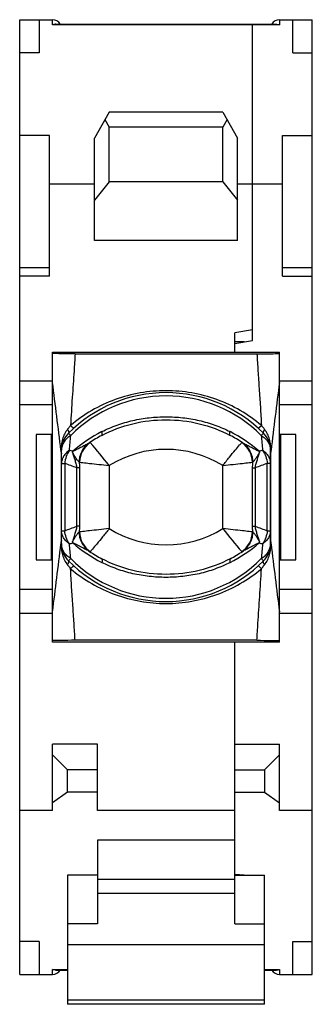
# Model space of a CAD drawing. Header units: millimetres. Extents: x 95.8 to 105.6, y 196.7 to 229.7.
import ezdxf

# ---------------------------------------------------------------- set-up
doc = ezdxf.new("R2010")
doc.units = ezdxf.units.MM
doc.header["$LTSCALE"] = 30.734
doc.layers.get('0').update_dxf_attribs({"linetype": 'CONTINUOUS'})

msp = doc.modelspace()

# ---------------------------------------------------------------- linework, layer by layer
at = {"color": 7, "linetype": 'Continuous'}
for p, q in [((95.769, 197.739), (95.769, 229.739)), ((95.769, 229.739), (96.869, 229.739)), ((96.419, 229.739), (96.419, 228.632)), ((96.869, 229.569), (96.869, 229.739)), ((104.469, 229.739), (104.469, 229.569)), ((104.469, 229.739), (105.569, 229.739)), ((104.919, 228.632), (104.919, 229.739)), ((105.569, 197.739), (105.569, 229.739)), ((104.469, 229.569), (96.869, 229.569)), ((96.981, 229.59), (104.356, 229.59)), ((103.569, 218.989), (103.569, 229.59)), ((96.419, 228.632), (95.769, 228.632)), ((104.919, 228.632), (105.569, 228.632)), ((98.769, 226.639), (98.269, 225.773)), ((98.624, 226.389), (98.769, 226.139)), ((102.569, 226.639), (98.769, 226.639)), ((102.569, 226.639), (103.069, 225.773)), ((102.713, 226.389), (102.569, 226.139)), ((98.769, 224.3), (98.769, 226.139)), ((102.569, 226.139), (98.769, 226.139)), ((102.569, 224.3), (102.569, 226.139)), ((96.769, 225.855), (95.769, 225.855)), ((96.769, 221.139), (96.769, 225.855)), ((98.269, 222.339), (98.269, 225.773)), ((103.069, 222.339), (103.069, 225.773)), ((104.569, 221.139), (104.569, 225.855)), ((104.569, 225.855), (105.569, 225.855)), ((96.769, 224.239), (98.269, 224.239)), ((98.769, 224.3), (98.269, 223.693)), ((102.569, 224.3), (98.769, 224.3)), ((102.569, 224.3), (103.069, 223.693)), ((103.069, 224.239), (104.569, 224.239)), ((103.069, 222.339), (98.269, 222.339)), ((95.769, 221.439), (96.769, 221.439)), ((104.569, 221.439), (105.569, 221.439)), ((96.769, 221.139), (95.769, 221.139)), ((104.569, 221.139), (105.569, 221.139)), ((103.569, 219.345), (102.969, 219.239)), ((102.969, 218.6), (102.969, 219.239)), ((102.969, 218.883), (103.569, 218.989)), ((103.285, 218.939), (102.969, 218.939)), ((96.869, 208.878), (96.869, 218.6)), ((96.869, 218.6), (104.469, 218.6)), ((97.623, 218.539), (103.714, 218.539)), ((104.469, 208.878), (104.469, 218.6)), ((95.769, 217.639), (96.869, 217.639)), ((104.469, 217.639), (105.569, 217.639)), ((95.769, 216.839), (96.869, 216.839)), ((104.469, 216.839), (105.569, 216.839)), ((96.319, 215.839), (96.319, 211.639)), ((96.869, 215.839), (96.319, 215.839)), ((96.819, 215.839), (96.819, 211.639)), ((97.476, 215.801), (97.4, 215.876)), ((103.937, 215.876), (103.861, 215.801)), ((105.019, 215.839), (104.469, 215.839)), ((104.519, 211.639), (104.519, 215.839)), ((105.019, 211.639), (105.019, 215.839)), ((96.869, 215.639), (96.819, 215.639)), ((104.519, 215.639), (104.469, 215.639)), ((97.15, 215.311), (97.165, 215.192)), ((97.165, 212.286), (97.165, 215.192)), ((97.169, 215.192), (97.165, 215.192)), ((97.169, 212.165), (97.169, 215.313)), ((104.169, 212.165), (104.169, 215.313)), ((104.173, 215.192), (104.169, 215.192)), ((104.173, 215.192), (104.187, 215.312)), ((104.173, 215.192), (104.173, 212.286)), ((97.169, 214.866), (97.276, 214.866)), ((97.276, 214.866), (97.276, 212.612)), ((104.062, 212.612), (104.062, 214.866)), ((104.169, 214.866), (104.062, 214.866)), ((97.678, 212.762), (97.678, 214.717)), ((97.778, 214.717), (97.678, 214.717)), ((97.778, 212.762), (97.778, 214.717)), ((98.769, 214.797), (98.769, 212.681)), ((102.569, 212.681), (102.569, 214.797)), ((103.56, 214.717), (103.56, 212.762)), ((103.56, 214.717), (103.659, 214.717)), ((103.659, 214.717), (103.659, 212.762)), ((97.169, 212.612), (97.276, 212.612)), ((97.778, 212.762), (97.678, 212.762)), ((103.56, 212.762), (103.659, 212.762)), ((104.062, 212.612), (104.169, 212.612)), ((97.165, 212.286), (97.15, 212.167)), ((97.165, 212.286), (97.169, 212.286)), ((104.169, 212.286), (104.173, 212.286)), ((104.187, 212.168), (104.173, 212.286)), ((96.319, 211.639), (96.869, 211.639)), ((96.819, 211.839), (96.869, 211.839)), ((97.476, 211.678), (97.4, 211.602)), ((103.861, 211.678), (103.937, 211.602)), ((104.469, 211.839), (104.519, 211.839)), ((104.469, 211.639), (105.019, 211.639)), ((96.869, 210.639), (95.769, 210.639)), ((105.569, 210.639), (104.469, 210.639)), ((96.869, 209.839), (95.769, 209.839)), ((105.569, 209.839), (104.469, 209.839)), ((103.714, 208.939), (97.623, 208.939)), ((104.469, 208.878), (96.869, 208.878)), ((102.969, 199.437), (102.969, 208.878)), ((96.869, 203.239), (96.869, 205.461)), ((98.369, 205.461), (96.869, 205.461)), ((98.369, 203.239), (98.369, 205.461)), ((102.969, 205.461), (104.469, 205.461)), ((104.469, 203.239), (104.469, 205.461)), ((97.369, 204.595), (96.869, 205.095)), ((103.969, 204.595), (104.469, 205.095)), ((97.369, 203.845), (97.369, 204.595)), ((98.369, 204.595), (97.369, 204.595)), ((102.969, 204.595), (103.969, 204.595)), ((103.969, 204.595), (103.969, 203.845)), ((97.369, 203.845), (96.869, 203.495)), ((98.369, 203.845), (97.369, 203.845)), ((102.969, 203.845), (103.969, 203.845)), ((103.969, 203.845), (104.469, 203.495)), ((96.869, 203.239), (95.769, 203.239)), ((102.969, 203.239), (98.369, 203.239)), ((105.569, 203.239), (104.469, 203.239)), ((102.969, 202.239), (98.369, 202.239)), ((98.369, 202.239), (98.369, 199.437)), ((98.369, 201.064), (97.369, 201.064)), ((97.369, 201.064), (97.369, 196.739)), ((102.969, 201.064), (103.969, 201.064)), ((102.976, 201.097), (103.447, 201.064)), ((103.969, 196.739), (103.969, 201.064)), ((98.369, 200.932), (102.969, 200.932)), ((102.969, 200.449), (98.369, 200.449)), ((98.369, 199.437), (97.369, 199.437)), ((102.969, 199.437), (103.969, 199.437)), ((96.419, 198.846), (95.769, 198.846)), ((96.419, 198.846), (96.419, 197.739)), ((97.369, 198.745), (103.969, 198.745)), ((104.919, 198.846), (105.569, 198.846)), ((104.919, 197.739), (104.919, 198.846)), ((95.769, 197.739), (96.869, 197.739)), ((96.869, 197.91), (97.369, 197.91)), ((96.869, 197.739), (96.869, 197.91)), ((96.981, 197.888), (97.369, 197.888)), ((103.969, 197.91), (104.469, 197.91)), ((103.969, 197.888), (104.356, 197.888)), ((104.469, 197.91), (104.469, 197.739)), ((104.469, 197.739), (105.569, 197.739)), ((103.969, 196.881), (97.369, 196.881)), ((103.969, 196.739), (97.369, 196.739))]:
    msp.add_line(p, q, dxfattribs=at)
for centre, radius, start, end in [((96.869, 229.439), 0.3, 30.6178, 90), ((104.469, 229.439), 0.3, 90, 149.3986), ((-271.01, 170.813), 370.839, 6.89179, 7.24547), ((416.372, 177.754), 314.436, 172.72281, 173.13993), ((100.669, 212.639), 4.6, 44.7224, 135.2776), ((100.669, 212.639), 4.493, 44.7225, 135.2775), ((97.969, 215.313), 0.8, 135.277, 180), ((100.659, 211.731), 4.714, 116.9737, 131.274), ((100.678, 211.731), 4.714, 48.7259, 63.0263), ((103.369, 215.313), 0.8, 0, 44.7222), ((-55.514, 228.639), 153.528, 355.0185, 355.20335), ((98.583, 214.899), 0.807, 124.0078, 179.5198), ((100.669, 211.739), 4.6, 117.892, 123.8698), ((98.552, 214.927), 0.773, 123.8034, 125.3066), ((98.55, 214.931), 0.77, 123.5766, 123.8024), ((81.973, 201.551), 21.391, 38.2594, 40.9379), ((100.669, 211.739), 4.6, 56.1302, 62.108), ((102.755, 214.899), 0.807, 0.4803, 55.9924), ((102.787, 214.931), 0.77, 56.1979, 56.4235), ((102.785, 214.927), 0.773, 54.6936, 56.1969), ((237.781, 227.007), 134.388, 184.78352, 184.9947), ((98.776, 215.349), 1.616, 181.3356, 182.377), ((83.132, 214.681), 14.042, 2.2079, 2.4562), ((88.843, 214.903), 8.327, 1.9937, 2.1956), ((86.308, 177.108), 39.786, 73.5878, 73.7611), ((100.669, 211.739), 3.6, 58.1446, 121.8554), ((115.029, 177.109), 39.785, 106.2392, 106.4125), ((112.455, 214.904), 8.287, 177.8071, 178.0069), ((118.171, 214.682), 14.007, 177.5435, 177.7943), ((102.568, 215.349), 1.609, 357.6169, 358.6622), ((90.793, 196.809), 19.186, 68.9703, 70.2514), ((114.402, 214.703), 10.842, 178.9294, 179.9265), ((110.343, 197.35), 18.609, 109.7287, 111.0496), ((90.994, 230.128), 18.609, 289.7287, 291.0496), ((86.936, 212.776), 10.842, 358.9294, 359.9265), ((98.583, 212.58), 0.807, 180.4803, 235.9924), ((100.669, 215.739), 3.6, 238.1446, 301.8554), ((119.365, 225.927), 21.391, 218.2594, 220.9379), ((102.755, 212.58), 0.807, 304.0078, 359.5198), ((110.544, 230.669), 19.186, 248.9703, 250.2514), ((98.769, 212.129), 1.609, 177.6169, 178.6622), ((83.167, 212.797), 14.007, 357.5435, 357.7943), ((88.882, 212.575), 8.287, 357.8071, 358.0069), ((86.31, 250.361), 39.777, 286.2399, 286.4131), ((100.659, 215.748), 4.714, 228.7259, 243.0263), ((100.678, 215.748), 4.714, 296.9737, 311.2741), ((115.027, 250.363), 39.778, 253.5874, 253.7606), ((112.495, 212.576), 8.327, 181.9937, 182.1956), ((118.205, 212.798), 14.042, 182.2079, 182.4562), ((102.562, 212.129), 1.616, 1.3356, 2.377), ((-215.035, 249.724), 314.436, 352.72281, 353.13993), ((97.969, 212.165), 0.8, 180, 224.7222), ((-31.794, 200.875), 129.721, 4.77705, 4.99582), ((98.552, 212.551), 0.773, 234.6936, 236.1969), ((100.669, 215.739), 4.6, 236.1302, 242.108), ((98.55, 212.548), 0.77, 236.1979, 236.4235), ((100.669, 215.739), 4.6, 297.892, 303.8698), ((102.787, 212.548), 0.77, 303.5766, 303.8024), ((102.785, 212.551), 0.773, 303.8034, 305.3066), ((259.233, 198.644), 155.918, 175.02273, 175.20474), ((103.369, 212.165), 0.8, 315.277, 360), ((472.347, 256.665), 370.839, 186.89179, 187.24547), ((100.669, 214.839), 4.6, 224.7224, 315.2776), ((100.669, 214.839), 4.493, 224.7222, 315.2778), ((96.869, 198.039), 0.3, 270, 329.3829), ((104.469, 198.039), 0.3, 210.6105, 270)]:
    msp.add_arc(centre, radius, start, end, dxfattribs=at)
for points, knots in [([(96.981, 229.59), (96.972, 229.59), (96.934, 229.588), (96.896, 229.579), (96.869, 229.569)], [0, 0, 0, 0, 0.240826, 1, 1, 1, 1]), ([(104.356, 229.59), (104.366, 229.59), (104.404, 229.588), (104.442, 229.579), (104.469, 229.569)], [0, 0, 0, 0, 0.241242, 1, 1, 1, 1]), ([(97.623, 218.539), (97.465, 218.539), (97.213, 218.541), (96.962, 218.547), (96.869, 218.552)], [0, 0, 0, 0, 0.630228, 1, 1, 1, 1]), ([(97.623, 218.539), (97.613, 218.347), (97.593, 218.009), (97.559, 217.52), (97.516, 216.912), (97.488, 216.452), (97.473, 216.141)], [0, 0, 0, 0, 0.239815, 0.423765, 0.611718, 1, 1, 1, 1]), ([(103.714, 218.539), (103.873, 218.539), (104.124, 218.541), (104.376, 218.547), (104.469, 218.552)], [0, 0, 0, 0, 0.630228, 1, 1, 1, 1]), ([(103.714, 218.539), (103.724, 218.347), (103.748, 217.959), (103.789, 217.368), (103.831, 216.761), (103.854, 216.349), (103.864, 216.141)], [0, 0, 0, 0, 0.239785, 0.485939, 0.739254, 1, 1, 1, 1]), ([(103.864, 216.141), (103.644, 216.327), (103.168, 216.661), (102.378, 217.029), (101.537, 217.254), (100.669, 217.331), (99.801, 217.254), (98.959, 217.029), (98.17, 216.661), (97.694, 216.327), (97.473, 216.141)], [0, 0, 0, 0, 0.124987, 0.249972, 0.374979, 0.5, 0.625022, 0.750029, 0.875014, 1, 1, 1, 1]), ([(98.517, 215.805), (98.844, 215.978), (99.549, 216.243), (100.669, 216.374), (101.789, 216.243), (102.493, 215.978), (102.821, 215.805)], [0, 0, 0, 0, 0.248952, 0.5, 0.751048, 1, 1, 1, 1]), ([(98.521, 215.932), (98.685, 216.015), (99.025, 216.162), (99.559, 216.317), (100.109, 216.41), (100.669, 216.44), (101.228, 216.41), (101.779, 216.317), (102.313, 216.162), (102.652, 216.015), (102.816, 215.932)], [0, 0, 0, 0, 0.124067, 0.248777, 0.374153, 0.5, 0.625847, 0.751223, 0.875933, 1, 1, 1, 1]), ([(97.373, 216.012), (97.334, 215.962), (97.266, 215.855), (97.199, 215.677), (97.163, 215.494), (97.159, 215.372), (97.16, 215.312)], [0, 0, 0, 0, 0.253623, 0.507, 0.759191, 1, 1, 1, 1]), ([(97.473, 216.141), (97.465, 216.13), (97.431, 216.087), (97.398, 216.044), (97.373, 216.012)], [0, 0, 0, 0, 0.254145, 1, 1, 1, 1]), ([(97.373, 216.012), (97.381, 215.997), (97.392, 215.974), (97.403, 215.945), (97.411, 215.916), (97.412, 215.888), (97.4, 215.876)], [0, 0, 0, 0, 0.36689, 0.520712, 0.653986, 1, 1, 1, 1]), ([(97.473, 216.141), (97.487, 216.127), (97.507, 216.107), (97.532, 216.082), (97.547, 216.069), (97.559, 216.058), (97.568, 216.051), (97.573, 216.047), (97.577, 216.045), (97.577, 216.046)], [0, 0, 0, 0, 0.424386, 0.596481, 0.739127, 0.850658, 0.930826, 0.97995, 1, 1, 1, 1]), ([(98.517, 215.805), (98.522, 215.808), (98.528, 215.817), (98.532, 215.831), (98.534, 215.853), (98.53, 215.887), (98.525, 215.916), (98.521, 215.932)], [0, 0, 0, 0, 0.135041, 0.225681, 0.336741, 0.625203, 1, 1, 1, 1]), ([(102.821, 215.805), (102.815, 215.808), (102.809, 215.817), (102.806, 215.831), (102.804, 215.853), (102.807, 215.887), (102.813, 215.916), (102.816, 215.932)], [0, 0, 0, 0, 0.134989, 0.225598, 0.336633, 0.625093, 1, 1, 1, 1]), ([(103.864, 216.141), (103.85, 216.127), (103.83, 216.107), (103.805, 216.082), (103.791, 216.069), (103.779, 216.058), (103.77, 216.051), (103.765, 216.047), (103.761, 216.045), (103.76, 216.046)], [0, 0, 0, 0, 0.424399, 0.596499, 0.739146, 0.850675, 0.93084, 0.979958, 1, 1, 1, 1]), ([(103.965, 216.012), (103.957, 216.023), (103.923, 216.065), (103.89, 216.108), (103.864, 216.141)], [0, 0, 0, 0, 0.244526, 1, 1, 1, 1]), ([(103.965, 216.012), (103.957, 215.997), (103.946, 215.974), (103.935, 215.945), (103.927, 215.916), (103.926, 215.888), (103.937, 215.876)], [0, 0, 0, 0, 0.365938, 0.519671, 0.653038, 1, 1, 1, 1]), ([(104.177, 215.312), (104.179, 215.372), (104.174, 215.494), (104.139, 215.677), (104.071, 215.855), (104.003, 215.962), (103.965, 216.012)], [0, 0, 0, 0, 0.240817, 0.493007, 0.746381, 1, 1, 1, 1]), ([(97.476, 215.801), (97.431, 215.773), (97.346, 215.71), (97.246, 215.59), (97.183, 215.455), (97.169, 215.359), (97.169, 215.313)], [0, 0, 0, 0, 0.266518, 0.524518, 0.769116, 1, 1, 1, 1]), ([(98.105, 215.559), (98.067, 215.533), (98.004, 215.498), (97.916, 215.451), (97.845, 215.414), (97.771, 215.377), (97.709, 215.346), (97.659, 215.322), (97.628, 215.307), (97.603, 215.295), (97.584, 215.287), (97.567, 215.279), (97.555, 215.275), (97.55, 215.273)], [0, 0, 0, 0, 0.221476, 0.346581, 0.476078, 0.607971, 0.741282, 0.808187, 0.87494, 0.908112, 0.94075, 0.972355, 1, 1, 1, 1]), ([(97.766, 214.913), (97.766, 214.976), (97.781, 215.103), (97.848, 215.283), (97.958, 215.441), (98.054, 215.524), (98.105, 215.559)], [0, 0, 0, 0, 0.24801, 0.502069, 0.754982, 1, 1, 1, 1]), ([(97.774, 214.909), (97.774, 214.971), (97.788, 215.098), (97.853, 215.278), (97.96, 215.437), (98.055, 215.523), (98.105, 215.558)], [0, 0, 0, 0, 0.246724, 0.500347, 0.75376, 1, 1, 1, 1]), ([(98.131, 215.567), (98.13, 215.569), (98.129, 215.571), (98.126, 215.572), (98.125, 215.572)], [0, 0, 0, 0, 0.646945, 1, 1, 1, 1]), ([(102.569, 214.797), (102.642, 214.89), (102.781, 215.064), (102.971, 215.293), (103.11, 215.456), (103.182, 215.54), (103.206, 215.567)], [0, 0, 0, 0, 0.356182, 0.666747, 0.891377, 1, 1, 1, 1]), ([(103.206, 215.567), (103.207, 215.569), (103.209, 215.571), (103.211, 215.572), (103.212, 215.572)], [0, 0, 0, 0, 0.647365, 1, 1, 1, 1]), ([(103.232, 215.559), (103.284, 215.524), (103.38, 215.441), (103.489, 215.283), (103.557, 215.103), (103.572, 214.976), (103.572, 214.913)], [0, 0, 0, 0, 0.245018, 0.497931, 0.75199, 1, 1, 1, 1]), ([(103.788, 215.273), (103.782, 215.275), (103.771, 215.279), (103.753, 215.287), (103.735, 215.295), (103.71, 215.307), (103.678, 215.322), (103.628, 215.346), (103.566, 215.377), (103.493, 215.414), (103.421, 215.451), (103.334, 215.498), (103.271, 215.533), (103.232, 215.559)], [0, 0, 0, 0, 0.027645, 0.059251, 0.09189, 0.125061, 0.191814, 0.258718, 0.392029, 0.523917, 0.653411, 0.778514, 1, 1, 1, 1]), ([(103.232, 215.558), (103.283, 215.523), (103.377, 215.437), (103.484, 215.278), (103.55, 215.098), (103.564, 214.971), (103.563, 214.909)], [0, 0, 0, 0, 0.24624, 0.499653, 0.753276, 1, 1, 1, 1]), ([(103.861, 215.801), (103.907, 215.773), (103.992, 215.71), (104.092, 215.59), (104.155, 215.455), (104.169, 215.359), (104.169, 215.313)], [0, 0, 0, 0, 0.266518, 0.524518, 0.769117, 1, 1, 1, 1]), ([(97.161, 215.282), (97.162, 215.285), (97.167, 215.295), (97.169, 215.305), (97.169, 215.313)], [0, 0, 0, 0, 0.261749, 1, 1, 1, 1]), ([(97.434, 215.307), (97.394, 215.281), (97.32, 215.221), (97.234, 215.112), (97.181, 214.992), (97.169, 214.907), (97.169, 214.866)], [0, 0, 0, 0, 0.269947, 0.527974, 0.770933, 1, 1, 1, 1]), ([(97.434, 215.307), (97.39, 215.242), (97.318, 215.1), (97.283, 214.945), (97.276, 214.866)], [0, 0, 0, 0, 0.500186, 1, 1, 1, 1]), ([(97.766, 214.913), (97.758, 214.918), (97.737, 214.931), (97.709, 214.962), (97.679, 215.004), (97.649, 215.051), (97.618, 215.099), (97.593, 215.139), (97.573, 215.172), (97.561, 215.192), (97.551, 215.209), (97.541, 215.225), (97.535, 215.238), (97.533, 215.248)], [0, 0, 0, 0, 0.070921, 0.175902, 0.305667, 0.443139, 0.582865, 0.722092, 0.791351, 0.86034, 0.894697, 0.929006, 1, 1, 1, 1]), ([(97.533, 215.248), (97.555, 215.163), (97.598, 215.034), (97.654, 214.86), (97.674, 214.765), (97.678, 214.717)], [0, 0, 0, 0, 0.477809, 0.736027, 1, 1, 1, 1]), ([(103.806, 215.253), (103.805, 215.248), (103.801, 215.238), (103.793, 215.221), (103.781, 215.2), (103.767, 215.175), (103.747, 215.142), (103.721, 215.101), (103.69, 215.053), (103.659, 215.005), (103.633, 214.969), (103.612, 214.944), (103.595, 214.926), (103.58, 214.917), (103.572, 214.913)], [0, 0, 0, 0, 0.036556, 0.071516, 0.140359, 0.209139, 0.278136, 0.417067, 0.556469, 0.693975, 0.822934, 0.880575, 0.930109, 1, 1, 1, 1]), ([(103.659, 214.717), (103.664, 214.766), (103.684, 214.861), (103.74, 215.038), (103.784, 215.167), (103.806, 215.253)], [0, 0, 0, 0, 0.264253, 0.522576, 1, 1, 1, 1]), ([(103.806, 215.253), (103.804, 215.254), (103.8, 215.257), (103.797, 215.263), (103.793, 215.268), (103.79, 215.272), (103.788, 215.273)], [0, 0, 0, 0, 0.238472, 0.492974, 0.746076, 1, 1, 1, 1]), ([(103.903, 215.307), (103.948, 215.242), (104.02, 215.1), (104.055, 214.945), (104.062, 214.866)], [0, 0, 0, 0, 0.500186, 1, 1, 1, 1]), ([(103.903, 215.307), (103.943, 215.281), (104.017, 215.221), (104.103, 215.112), (104.157, 214.992), (104.169, 214.907), (104.169, 214.866)], [0, 0, 0, 0, 0.269947, 0.527974, 0.770933, 1, 1, 1, 1]), ([(104.176, 215.282), (104.175, 215.285), (104.171, 215.295), (104.169, 215.305), (104.169, 215.313)], [0, 0, 0, 0, 0.263098, 1, 1, 1, 1]), ([(97.766, 214.913), (97.767, 214.913), (97.77, 214.912), (97.773, 214.91), (97.774, 214.909)], [0, 0, 0, 0, 0.268178, 1, 1, 1, 1]), ([(97.776, 214.906), (97.776, 214.906), (97.776, 214.907), (97.775, 214.908), (97.774, 214.909)], [0, 0, 0, 0, 0.326861, 1, 1, 1, 1]), ([(97.776, 214.906), (97.812, 214.901), (97.922, 214.89), (98.135, 214.867), (98.43, 214.835), (98.651, 214.81), (98.769, 214.797)], [0, 0, 0, 0, 0.108428, 0.3329, 0.64357, 1, 1, 1, 1]), ([(97.778, 214.717), (97.778, 214.733), (97.778, 214.796), (97.777, 214.858), (97.776, 214.906)], [0, 0, 0, 0, 0.250917, 1, 1, 1, 1]), ([(102.569, 214.797), (102.687, 214.81), (102.907, 214.835), (103.202, 214.867), (103.415, 214.89), (103.526, 214.901), (103.561, 214.906)], [0, 0, 0, 0, 0.356426, 0.6671, 0.891571, 1, 1, 1, 1]), ([(103.561, 214.906), (103.562, 214.906), (103.562, 214.907), (103.562, 214.908), (103.563, 214.909)], [0, 0, 0, 0, 0.326895, 1, 1, 1, 1]), ([(103.563, 214.909), (103.564, 214.909), (103.566, 214.911), (103.569, 214.912), (103.572, 214.913)], [0, 0, 0, 0, 0.234014, 1, 1, 1, 1]), ([(97.434, 212.171), (97.394, 212.198), (97.32, 212.258), (97.234, 212.366), (97.181, 212.487), (97.169, 212.571), (97.169, 212.612)], [0, 0, 0, 0, 0.269946, 0.527974, 0.770932, 1, 1, 1, 1]), ([(97.434, 212.171), (97.39, 212.236), (97.318, 212.378), (97.283, 212.534), (97.276, 212.612)], [0, 0, 0, 0, 0.500186, 1, 1, 1, 1]), ([(97.678, 212.762), (97.674, 212.713), (97.653, 212.617), (97.597, 212.441), (97.553, 212.311), (97.532, 212.226)], [0, 0, 0, 0, 0.264253, 0.522576, 1, 1, 1, 1]), ([(97.532, 212.226), (97.532, 212.231), (97.536, 212.24), (97.544, 212.258), (97.556, 212.279), (97.571, 212.303), (97.591, 212.336), (97.616, 212.377), (97.647, 212.426), (97.678, 212.473), (97.705, 212.51), (97.726, 212.535), (97.743, 212.552), (97.757, 212.561), (97.766, 212.566)], [0, 0, 0, 0, 0.036556, 0.071516, 0.140359, 0.209139, 0.278136, 0.417067, 0.556469, 0.693975, 0.822934, 0.880575, 0.930109, 1, 1, 1, 1]), ([(97.774, 212.57), (97.774, 212.569), (97.771, 212.568), (97.768, 212.566), (97.766, 212.566)], [0, 0, 0, 0, 0.234014, 1, 1, 1, 1]), ([(98.105, 211.92), (98.054, 211.954), (97.958, 212.038), (97.848, 212.195), (97.781, 212.376), (97.766, 212.503), (97.766, 212.566)], [0, 0, 0, 0, 0.245018, 0.497931, 0.75199, 1, 1, 1, 1]), ([(97.776, 212.573), (97.776, 212.573), (97.776, 212.571), (97.775, 212.57), (97.774, 212.57)], [0, 0, 0, 0, 0.326895, 1, 1, 1, 1]), ([(98.105, 211.92), (98.055, 211.956), (97.96, 212.041), (97.853, 212.2), (97.788, 212.381), (97.774, 212.508), (97.774, 212.57)], [0, 0, 0, 0, 0.24624, 0.499653, 0.753276, 1, 1, 1, 1]), ([(98.769, 212.681), (98.651, 212.668), (98.43, 212.644), (98.135, 212.612), (97.922, 212.588), (97.812, 212.577), (97.776, 212.573)], [0, 0, 0, 0, 0.356426, 0.6671, 0.891571, 1, 1, 1, 1]), ([(98.769, 212.681), (98.695, 212.588), (98.556, 212.415), (98.367, 212.186), (98.228, 212.023), (98.155, 211.938), (98.131, 211.911)], [0, 0, 0, 0, 0.356182, 0.666747, 0.891377, 1, 1, 1, 1]), ([(103.561, 212.573), (103.526, 212.577), (103.415, 212.589), (103.202, 212.612), (102.907, 212.644), (102.687, 212.668), (102.569, 212.681)], [0, 0, 0, 0, 0.108428, 0.3329, 0.64357, 1, 1, 1, 1]), ([(103.563, 212.57), (103.564, 212.508), (103.55, 212.381), (103.484, 212.2), (103.377, 212.041), (103.283, 211.956), (103.232, 211.92)], [0, 0, 0, 0, 0.246724, 0.500347, 0.75376, 1, 1, 1, 1]), ([(103.572, 212.566), (103.572, 212.503), (103.557, 212.376), (103.489, 212.195), (103.38, 212.038), (103.284, 211.954), (103.232, 211.92)], [0, 0, 0, 0, 0.24801, 0.502069, 0.754982, 1, 1, 1, 1]), ([(103.56, 212.762), (103.56, 212.746), (103.56, 212.683), (103.561, 212.62), (103.561, 212.573)], [0, 0, 0, 0, 0.250917, 1, 1, 1, 1]), ([(103.561, 212.573), (103.562, 212.573), (103.562, 212.571), (103.562, 212.57), (103.563, 212.57)], [0, 0, 0, 0, 0.326861, 1, 1, 1, 1]), ([(103.572, 212.566), (103.571, 212.566), (103.568, 212.567), (103.565, 212.568), (103.563, 212.57)], [0, 0, 0, 0, 0.268178, 1, 1, 1, 1]), ([(103.572, 212.566), (103.58, 212.561), (103.601, 212.548), (103.629, 212.516), (103.658, 212.475), (103.689, 212.428), (103.719, 212.38), (103.745, 212.339), (103.764, 212.307), (103.779, 212.282), (103.794, 212.258), (103.802, 212.241), (103.804, 212.231)], [0, 0, 0, 0, 0.070784, 0.175955, 0.305638, 0.443119, 0.582849, 0.722099, 0.791374, 0.860347, 0.928983, 1, 1, 1, 1]), ([(103.804, 212.231), (103.783, 212.316), (103.739, 212.444), (103.684, 212.619), (103.664, 212.713), (103.659, 212.762)], [0, 0, 0, 0, 0.477826, 0.736039, 1, 1, 1, 1]), ([(104.062, 212.612), (104.055, 212.534), (104.02, 212.378), (103.948, 212.236), (103.903, 212.171)], [0, 0, 0, 0, 0.499814, 1, 1, 1, 1]), ([(104.169, 212.612), (104.169, 212.571), (104.157, 212.487), (104.103, 212.366), (104.017, 212.258), (103.943, 212.198), (103.903, 212.171)], [0, 0, 0, 0, 0.229068, 0.472026, 0.730054, 1, 1, 1, 1]), ([(97.161, 212.196), (97.162, 212.194), (97.167, 212.184), (97.169, 212.173), (97.169, 212.165)], [0, 0, 0, 0, 0.263098, 1, 1, 1, 1]), ([(97.532, 212.226), (97.534, 212.225), (97.537, 212.222), (97.541, 212.216), (97.545, 212.21), (97.548, 212.207), (97.55, 212.205)], [0, 0, 0, 0, 0.238471, 0.492973, 0.746075, 1, 1, 1, 1]), ([(97.55, 212.205), (97.555, 212.204), (97.567, 212.199), (97.584, 212.191), (97.603, 212.183), (97.628, 212.171), (97.659, 212.156), (97.709, 212.132), (97.771, 212.101), (97.845, 212.064), (97.916, 212.027), (98.004, 211.981), (98.067, 211.946), (98.105, 211.92)], [0, 0, 0, 0, 0.027645, 0.059251, 0.09189, 0.125061, 0.191814, 0.258718, 0.392029, 0.523917, 0.653411, 0.778514, 1, 1, 1, 1]), ([(103.232, 211.92), (103.271, 211.946), (103.334, 211.981), (103.421, 212.027), (103.493, 212.064), (103.566, 212.101), (103.628, 212.132), (103.678, 212.156), (103.71, 212.171), (103.735, 212.183), (103.753, 212.191), (103.771, 212.199), (103.782, 212.204), (103.788, 212.205)], [0, 0, 0, 0, 0.221476, 0.346582, 0.476079, 0.607972, 0.741283, 0.808188, 0.874941, 0.908113, 0.940751, 0.972356, 1, 1, 1, 1]), ([(104.176, 212.196), (104.175, 212.194), (104.171, 212.184), (104.169, 212.173), (104.169, 212.165)], [0, 0, 0, 0, 0.261749, 1, 1, 1, 1]), ([(97.16, 212.167), (97.159, 212.107), (97.163, 211.984), (97.199, 211.801), (97.266, 211.624), (97.334, 211.516), (97.373, 211.466)], [0, 0, 0, 0, 0.240817, 0.493007, 0.746381, 1, 1, 1, 1]), ([(97.476, 211.678), (97.431, 211.705), (97.346, 211.769), (97.246, 211.888), (97.183, 212.023), (97.169, 212.119), (97.169, 212.165)], [0, 0, 0, 0, 0.266519, 0.524518, 0.769116, 1, 1, 1, 1]), ([(98.131, 211.911), (98.13, 211.91), (98.129, 211.908), (98.126, 211.906), (98.125, 211.907)], [0, 0, 0, 0, 0.647365, 1, 1, 1, 1]), ([(103.206, 211.911), (103.207, 211.91), (103.209, 211.908), (103.211, 211.906), (103.212, 211.907)], [0, 0, 0, 0, 0.646945, 1, 1, 1, 1]), ([(103.861, 211.678), (103.907, 211.705), (103.992, 211.769), (104.092, 211.888), (104.155, 212.023), (104.169, 212.119), (104.169, 212.165)], [0, 0, 0, 0, 0.266519, 0.524518, 0.769117, 1, 1, 1, 1]), ([(103.965, 211.466), (104.003, 211.516), (104.071, 211.624), (104.139, 211.801), (104.174, 211.984), (104.179, 212.107), (104.177, 212.167)], [0, 0, 0, 0, 0.253623, 0.507, 0.759191, 1, 1, 1, 1]), ([(97.373, 211.466), (97.381, 211.482), (97.392, 211.504), (97.403, 211.534), (97.411, 211.562), (97.412, 211.591), (97.4, 211.602)], [0, 0, 0, 0, 0.365938, 0.519671, 0.653038, 1, 1, 1, 1]), ([(98.517, 211.674), (98.522, 211.671), (98.528, 211.662), (98.532, 211.647), (98.534, 211.626), (98.53, 211.592), (98.525, 211.563), (98.521, 211.547)], [0, 0, 0, 0, 0.134989, 0.225598, 0.336633, 0.625093, 1, 1, 1, 1]), ([(102.821, 211.674), (102.493, 211.5), (101.789, 211.235), (100.669, 211.105), (99.549, 211.235), (98.844, 211.5), (98.517, 211.674)], [0, 0, 0, 0, 0.248952, 0.5, 0.751048, 1, 1, 1, 1]), ([(102.816, 211.547), (102.652, 211.463), (102.313, 211.317), (101.779, 211.161), (101.228, 211.069), (100.669, 211.038), (100.109, 211.069), (99.559, 211.161), (99.025, 211.317), (98.685, 211.463), (98.521, 211.547)], [0, 0, 0, 0, 0.124067, 0.248777, 0.374153, 0.5, 0.625847, 0.751223, 0.875933, 1, 1, 1, 1]), ([(102.821, 211.674), (102.815, 211.671), (102.809, 211.662), (102.806, 211.647), (102.804, 211.626), (102.807, 211.592), (102.813, 211.563), (102.816, 211.547)], [0, 0, 0, 0, 0.135041, 0.225681, 0.336741, 0.625203, 1, 1, 1, 1]), ([(103.965, 211.466), (103.957, 211.482), (103.946, 211.504), (103.935, 211.534), (103.927, 211.562), (103.926, 211.591), (103.937, 211.602)], [0, 0, 0, 0, 0.36689, 0.520712, 0.653986, 1, 1, 1, 1]), ([(97.373, 211.466), (97.381, 211.456), (97.415, 211.413), (97.448, 211.37), (97.473, 211.338)], [0, 0, 0, 0, 0.244526, 1, 1, 1, 1]), ([(97.473, 211.338), (97.487, 211.352), (97.507, 211.372), (97.532, 211.396), (97.547, 211.41), (97.559, 211.42), (97.568, 211.428), (97.573, 211.431), (97.577, 211.434), (97.577, 211.433)], [0, 0, 0, 0, 0.424399, 0.596499, 0.739146, 0.850675, 0.93084, 0.979958, 1, 1, 1, 1]), ([(97.473, 211.338), (97.694, 211.151), (98.17, 210.818), (98.959, 210.45), (99.801, 210.224), (100.669, 210.148), (101.537, 210.224), (102.378, 210.45), (103.168, 210.818), (103.644, 211.151), (103.864, 211.338)], [0, 0, 0, 0, 0.124987, 0.249972, 0.374979, 0.5, 0.625022, 0.750029, 0.875014, 1, 1, 1, 1]), ([(97.623, 208.939), (97.613, 209.131), (97.59, 209.52), (97.548, 210.11), (97.507, 210.718), (97.484, 211.129), (97.473, 211.338)], [0, 0, 0, 0, 0.239785, 0.485939, 0.739254, 1, 1, 1, 1]), ([(103.714, 208.939), (103.725, 209.131), (103.745, 209.47), (103.778, 209.959), (103.821, 210.566), (103.849, 211.027), (103.864, 211.338)], [0, 0, 0, 0, 0.239815, 0.423765, 0.611718, 1, 1, 1, 1]), ([(103.864, 211.338), (103.85, 211.352), (103.83, 211.372), (103.805, 211.396), (103.791, 211.41), (103.779, 211.42), (103.77, 211.428), (103.765, 211.431), (103.761, 211.434), (103.76, 211.433)], [0, 0, 0, 0, 0.424386, 0.596481, 0.739127, 0.850658, 0.930826, 0.97995, 1, 1, 1, 1]), ([(103.864, 211.338), (103.873, 211.349), (103.906, 211.392), (103.94, 211.435), (103.965, 211.466)], [0, 0, 0, 0, 0.254145, 1, 1, 1, 1]), ([(97.623, 208.939), (97.465, 208.939), (97.213, 208.937), (96.962, 208.931), (96.869, 208.927)], [0, 0, 0, 0, 0.630228, 1, 1, 1, 1]), ([(103.714, 208.939), (103.873, 208.939), (104.124, 208.937), (104.376, 208.931), (104.469, 208.927)], [0, 0, 0, 0, 0.630228, 1, 1, 1, 1]), ([(96.981, 197.888), (96.972, 197.888), (96.934, 197.89), (96.896, 197.9), (96.869, 197.91)], [0, 0, 0, 0, 0.240827, 1, 1, 1, 1]), ([(104.356, 197.888), (104.366, 197.888), (104.404, 197.89), (104.442, 197.9), (104.469, 197.91)], [0, 0, 0, 0, 0.24113, 1, 1, 1, 1])]:
    msp.add_open_spline(points, degree=3, knots=knots, dxfattribs=at)
for points in [[(97.55, 215.273), (97.544, 215.265), (97.538, 215.257), (97.533, 215.248)], [(103.788, 212.205), (103.794, 212.214), (103.799, 212.222), (103.804, 212.231)]]:
    msp.add_open_spline(points, degree=3, dxfattribs=at)

doc.saveas('drawing.dxf')
